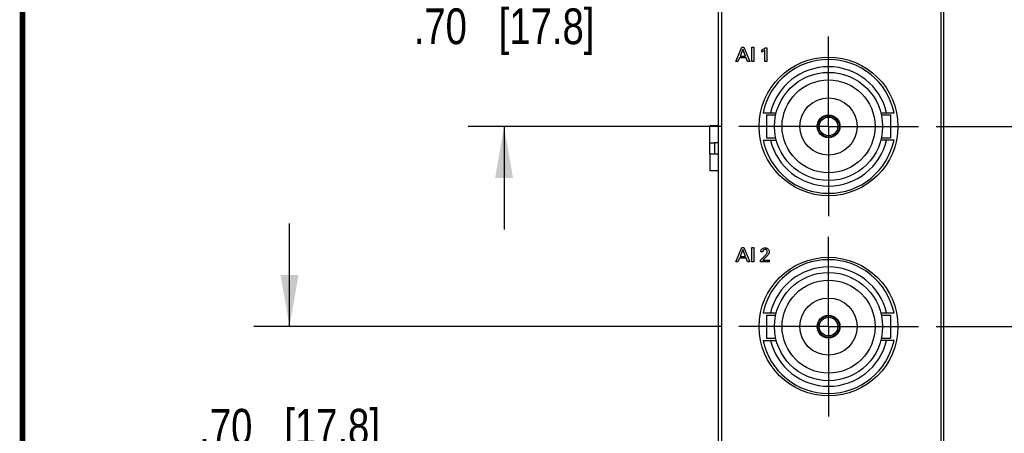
# Model space of a CAD drawing. Header units: inches. Extents: x 0.2 to 16.8, y 0.1 to 10.8.
# Tile 2 of 19: x 0.2 to 3.7, y 5.5 to 7. Entities that reach past the tile are written whole.
import ezdxf

# ---------------------------------------------------------------- set-up
doc = ezdxf.new("R2010")
doc.units = ezdxf.units.IN
doc.header["$LTSCALE"] = 0.935
doc.header["$MEASUREMENT"] = 0
doc.linetypes.add('CENTER', pattern=[0.6, 0.375, -0.075, 0.075, -0.075])
doc.layers.get('0').update_dxf_attribs({"linetype": 'CONTINUOUS'})
doc.layers.add('02___PRT_ALL_AXES', color=7, linetype='CONTINUOUS')
doc.layers.add('DIMENSIONS', color=7, linetype='CONTINUOUS')
doc.styles.get("Standard").update_dxf_attribs({"font": 'txt', "width": 0.8})
doc.dimstyles.new('DIMSTYLE_1', dxfattribs={"dimtxt": 0.125, "dimasz": 0.18, "dimexe": 0.125, "dimexo": 0.0625, "dimgap": 0.0625, "dimtad": 0, "dimtih": 1, "dimtoh": 1, "dimzin": 4, "dimdsep": 46, "dimtxsty": 'STANDARD', "dimblk": '_FILLED', "dimblk1": '_FILLED', "dimblk2": '_FILLED', "dimcen": 0.09, "dimadec": 0, "dimazin": 0, "dimtp": 0.001, "dimtm": 0.001, "dimtfac": 1, "dimtofl": 0, "dimtmove": 0, "dimatfit": 3, "dimldrblk": '_FILLED', "dimfxl": 1, "dimtolj": 1, "dimtzin": 4, "dimarcsym": 0})

# ---------------------------------------------------------------- blocks, each defined once
blk = doc.blocks.new('_FILLED')
at = {"color": 0, "linetype": 'BYBLOCK'}
blk.add_solid([(0, 0), (-1, 0.174), (-1, -0.174)], dxfattribs=at)
blk = doc.blocks.new('*D8')
at = {"layer": 'DIMENSIONS', "color": 2, "linetype": 'CONTINUOUS'}
for p, q in [((1.1836, 5.9102), (1.1836, 6.2702)), ((2.6916, 5.9102), (1.0586, 5.9102)), ((2.6916, 5.2102), (1.0586, 5.2102)), ((1.1836, 5.2102), (1.1836, 4.8502))]:
    blk.add_line(p, q, dxfattribs=at)
at = {"layer": 'DIMENSIONS', "color": 2, "linetype": 'CONTINUOUS', "xscale": 0.18, "yscale": 0.18, "zscale": 0.18}
for p, rotation in [((1.1836, 5.9102), 270), ((1.1836, 5.2102), 90)]:
    blk.add_blockref('_FILLED', p, dxfattribs=dict(at, rotation=rotation))
at = {"layer": 'DIMENSIONS', "color": 2, "linetype": 'CONTINUOUS', "insert": (1.1836, 5.6227), "char_height": 0.125, "width": 1.025, "attachment_point": 2, "line_spacing_factor": 0.9}
blk.add_mtext('.70{\\Ftxt.shx;\\W1.000000;\\H0.125000; }[17.8]', dxfattribs=at)
blk = doc.blocks.new('*D9')
at = {"layer": 'DIMENSIONS', "color": 2, "linetype": 'CONTINUOUS'}
for p, q in [((4.2216, 7.8509), (4.2216, 8.2109)), ((3.3474, 7.8509), (4.3466, 7.8509)), ((3.4446, 7.3102), (4.3466, 7.3102)), ((4.2216, 7.3102), (4.2216, 6.9502))]:
    blk.add_line(p, q, dxfattribs=at)
at = {"layer": 'DIMENSIONS', "color": 2, "linetype": 'CONTINUOUS', "xscale": 0.18, "yscale": 0.18, "zscale": 0.18}
for p, rotation in [((4.2216, 7.8509), 270), ((4.2216, 7.3102), 90)]:
    blk.add_blockref('_FILLED', p, dxfattribs=dict(at, rotation=rotation))
at = {"layer": 'DIMENSIONS', "color": 2, "linetype": 'CONTINUOUS', "insert": (4.2216, 7.6431), "char_height": 0.125, "width": 1.025, "attachment_point": 2, "line_spacing_factor": 0.9}
blk.add_mtext('.54{\\Ftxt.shx;\\W1.000000;\\H0.125000; }[13.7]', dxfattribs=at)
blk = doc.blocks.new('*D10')
at = {"layer": 'DIMENSIONS', "color": 2, "linetype": 'CONTINUOUS'}
for p, q in [((1.9336, 7.3102), (1.9336, 7.6702)), ((2.6916, 7.3102), (1.8086, 7.3102)), ((2.6916, 6.6102), (1.8086, 6.6102)), ((1.9336, 6.6102), (1.9336, 6.2502))]:
    blk.add_line(p, q, dxfattribs=at)
at = {"layer": 'DIMENSIONS', "color": 2, "linetype": 'CONTINUOUS', "xscale": 0.18, "yscale": 0.18, "zscale": 0.18}
for p, rotation in [((1.9336, 7.3102), 270), ((1.9336, 6.6102), 90)]:
    blk.add_blockref('_FILLED', p, dxfattribs=dict(at, rotation=rotation))
at = {"layer": 'DIMENSIONS', "color": 2, "linetype": 'CONTINUOUS', "insert": (1.9336, 7.0227), "char_height": 0.125, "width": 1.025, "attachment_point": 2, "line_spacing_factor": 0.9}
blk.add_mtext('.70{\\Ftxt.shx;\\W1.000000;\\H0.125000; }[17.8]', dxfattribs=at)
blk = doc.blocks.new('*D11')
at = {"layer": 'DIMENSIONS', "color": 2, "linetype": 'CONTINUOUS'}
for p, q in [((4.2216, 6.6102), (4.2216, 6.9702)), ((3.4446, 6.6102), (4.3466, 6.6102)), ((3.4446, 5.9102), (4.3466, 5.9102)), ((4.2216, 5.9102), (4.2216, 5.5502))]:
    blk.add_line(p, q, dxfattribs=at)
at = {"layer": 'DIMENSIONS', "color": 2, "linetype": 'CONTINUOUS', "xscale": 0.18, "yscale": 0.18, "zscale": 0.18}
for p, rotation in [((4.2216, 6.6102), 270), ((4.2216, 5.9102), 90)]:
    blk.add_blockref('_FILLED', p, dxfattribs=dict(at, rotation=rotation))
at = {"layer": 'DIMENSIONS', "color": 2, "linetype": 'CONTINUOUS', "insert": (4.2216, 6.3227), "char_height": 0.125, "width": 1.025, "attachment_point": 2, "line_spacing_factor": 0.9}
blk.add_mtext('.70{\\Ftxt.shx;\\W1.000000;\\H0.125000; }[17.8]', dxfattribs=at)

msp = doc.modelspace()

# ---------------------------------------------------------------- linework, layer by layer
at = {"color": 7, "linetype": 'CONTINUOUS'}
for p, q in [((2.6836, 3.566), (2.6836, 8.7039)), ((3.4716, 3.566), (3.4716, 8.7039)), ((2.6936, 8.6739), (2.6936, 4.6039)), ((3.4616, 4.6039), (3.4616, 8.6739)), ((2.8391, 6.6582), (2.8854, 6.6582)), ((3.2508, 6.6582), (3.2971, 6.6582)), ((2.6535, 6.5137), (2.6535, 6.6121)), ((2.6836, 6.6121), (2.6535, 6.6121)), ((2.6535, 6.553), (2.6693, 6.553)), ((2.6693, 6.553), (2.6693, 6.5137)), ((2.6836, 6.553), (2.6693, 6.553)), ((2.8391, 6.5622), (2.8854, 6.5622)), ((3.2971, 6.5622), (3.2508, 6.5622)), ((2.6535, 6.5137), (2.6535, 6.4546)), ((2.6836, 6.5137), (2.6535, 6.5137)), ((2.6836, 6.4546), (2.6535, 6.4546)), ((2.8391, 5.9582), (2.8854, 5.9582)), ((3.2508, 5.9582), (3.2971, 5.9582)), ((2.8391, 5.8622), (2.8854, 5.8622)), ((3.2971, 5.8622), (3.2508, 5.8622))]:
    msp.add_line(p, q, dxfattribs=at)
at = {"color": 40, "linetype": 'CONTINUOUS'}
for p, q in [((2.744, 6.8367), (2.7651, 6.8869)), ((2.7651, 6.8869), (2.7725, 6.8869)), ((2.7725, 6.8869), (2.7928, 6.8367)), ((2.7996, 6.8367), (2.7996, 6.8869)), ((2.7996, 6.8869), (2.8065, 6.8869)), ((2.8065, 6.8869), (2.8065, 6.8367)), ((2.7685, 6.88), (2.7588, 6.8554)), ((2.7588, 6.8554), (2.7777, 6.8554)), ((2.7777, 6.8554), (2.7685, 6.88)), ((2.8343, 6.8703), (2.8343, 6.8772)), ((2.8455, 6.8367), (2.8455, 6.8772)), ((2.846, 6.8848), (2.8522, 6.8848)), ((2.8522, 6.8848), (2.8522, 6.8367)), ((2.7511, 6.8367), (2.744, 6.8367)), ((2.7565, 6.8498), (2.7511, 6.8367)), ((2.7798, 6.8498), (2.7565, 6.8498)), ((2.7852, 6.8367), (2.7798, 6.8498)), ((2.7928, 6.8367), (2.7852, 6.8367)), ((2.8065, 6.8367), (2.7996, 6.8367)), ((2.8522, 6.8367), (2.8455, 6.8367)), ((2.744, 6.1367), (2.7651, 6.1869)), ((2.7685, 6.18), (2.7588, 6.1554)), ((2.7651, 6.1869), (2.7725, 6.1869)), ((2.7777, 6.1554), (2.7685, 6.18)), ((2.7725, 6.1869), (2.7928, 6.1367)), ((2.7996, 6.1367), (2.7996, 6.1869)), ((2.7996, 6.1869), (2.8065, 6.1869)), ((2.8065, 6.1869), (2.8065, 6.1367)), ((2.8383, 6.1717), (2.831, 6.1717)), ((2.7511, 6.1367), (2.744, 6.1367)), ((2.7565, 6.1498), (2.7511, 6.1367)), ((2.7798, 6.1498), (2.7565, 6.1498)), ((2.7588, 6.1554), (2.7777, 6.1554)), ((2.7852, 6.1367), (2.7798, 6.1498)), ((2.7928, 6.1367), (2.7852, 6.1367)), ((2.8065, 6.1367), (2.7996, 6.1367)), ((2.8303, 6.143), (2.8429, 6.1554)), ((2.8303, 6.1367), (2.8303, 6.143)), ((2.8609, 6.1367), (2.8303, 6.1367)), ((2.8465, 6.1502), (2.8381, 6.1422)), ((2.8381, 6.1422), (2.8609, 6.1422)), ((2.8554, 6.1596), (2.8465, 6.1502)), ((2.8609, 6.1422), (2.8609, 6.1367))]:
    msp.add_line(p, q, dxfattribs=at)
at = {"color": 7, "linetype": 'CONTINUOUS', "const_width": 0.02}
msp.add_lwpolyline([(0.25, 10.7586), (0.25, 0.2586)], dxfattribs=at)
at = {"color": 7, "linetype": 'CONTINUOUS'}
for centre, radius in [((3.0681, 6.6102), 0.2425), ((3.0681, 6.6102), 0.1625), ((3.0681, 6.6102), 0.1), ((3.0681, 6.6102), 0.04), ((3.0681, 6.6102), 0.0375), ((3.0681, 6.6102), 0.0325), ((3.0681, 5.9102), 0.2425), ((3.0681, 5.9102), 0.1625), ((3.0681, 5.9102), 0.1), ((3.0681, 5.9102), 0.04), ((3.0681, 5.9102), 0.0375), ((3.0681, 5.9102), 0.0325)]:
    msp.add_circle(centre, radius, dxfattribs=at)
for centre, radius, start, end in [((3.0681, 6.6102), 0.234, 11.837, 168.163), ((3.0681, 6.6102), 0.2085, 13.3098, 166.6902), ((3.0681, 6.6102), 0.234, 191.837, 348.163), ((3.0681, 6.6102), 0.2085, 193.3098, 346.6902), ((3.0681, 5.9102), 0.234, 11.837, 168.163), ((3.0681, 5.9102), 0.2085, 13.3098, 166.6902), ((3.0681, 5.9102), 0.234, 191.837, 348.163), ((3.0681, 5.9102), 0.2085, 193.3098, 346.6902)]:
    msp.add_arc(centre, radius, start, end, dxfattribs=at)
at = {"color": 40, "linetype": 'CONTINUOUS'}
for points, knots in [([(2.8343, 6.8772), (2.8375, 6.8789), (2.8415, 6.8813), (2.8452, 6.8842), (2.846, 6.8848)], [0, 0, 0, 0, 0.787664, 1, 1, 1, 1]), ([(2.831, 6.1717), (2.8311, 6.1724), (2.8312, 6.1762), (2.8331, 6.1802), (2.8355, 6.1822)], [0, 0, 0, 0, 0.184592, 1, 1, 1, 1]), ([(2.8462, 6.1801), (2.8436, 6.1801), (2.8388, 6.1779), (2.8383, 6.1733), (2.8383, 6.1717)], [0, 0, 0, 0, 0.606078, 1, 1, 1, 1]), ([(2.8459, 6.1857), (2.8495, 6.1857), (2.8577, 6.1839), (2.8608, 6.1756), (2.8608, 6.1717)], [0, 0, 0, 0, 0.474283, 1, 1, 1, 1]), ([(2.8539, 6.1722), (2.8539, 6.1739), (2.8531, 6.1782), (2.8486, 6.1801), (2.8462, 6.1801)], [0, 0, 0, 0, 0.411409, 1, 1, 1, 1]), ([(2.8504, 6.1637), (2.851, 6.1645), (2.8528, 6.167), (2.8539, 6.1701), (2.8539, 6.1722)], [0, 0, 0, 0, 0.332793, 1, 1, 1, 1]), ([(2.8608, 6.1717), (2.8608, 6.1709), (2.8607, 6.1664), (2.8577, 6.1625), (2.8554, 6.1596)], [0, 0, 0, 0, 0.167699, 1, 1, 1, 1])]:
    msp.add_open_spline(points, degree=3, knots=knots, dxfattribs=at)
for points in [[(2.8455, 6.8772), (2.8421, 6.8744), (2.8383, 6.8721), (2.8343, 6.8703)], [(2.8355, 6.1822), (2.8383, 6.1846), (2.8422, 6.1857), (2.8459, 6.1857)], [(2.8429, 6.1554), (2.8456, 6.158), (2.8482, 6.1607), (2.8504, 6.1637)]]:
    msp.add_open_spline(points, degree=3, dxfattribs=at)
at = {"layer": '02___PRT_ALL_AXES', "color": 7, "linetype": 'CENTER'}
for p, q in [((3.0681, 6.6102), (3.0681, 6.9242)), ((3.0681, 6.6102), (2.7541, 6.6102)), ((3.0681, 6.6102), (3.0681, 6.2963)), ((3.0681, 6.6102), (3.3821, 6.6102)), ((3.0681, 5.9102), (3.0681, 6.2242)), ((3.0681, 5.9102), (2.7541, 5.9102)), ((3.0681, 5.9102), (3.3821, 5.9102)), ((3.0681, 5.9102), (3.0681, 5.5963))]:
    msp.add_line(p, q, dxfattribs=at)
at = {"layer": '02___PRT_ALL_AXES', "color": 7, "linetype": 'CONTINUOUS'}
for p, q in [((2.8516, 6.6502), (2.8516, 6.5702)), ((2.8516, 6.6502), (2.8834, 6.6502)), ((3.2528, 6.6502), (3.2846, 6.6502)), ((3.2846, 6.6502), (3.2846, 6.5702)), ((2.8516, 6.5702), (2.8834, 6.5702)), ((3.2528, 6.5702), (3.2846, 6.5702)), ((2.8516, 5.9502), (2.8516, 5.8702)), ((2.8516, 5.9502), (2.8834, 5.9502)), ((3.2528, 5.9502), (3.2846, 5.9502)), ((3.2846, 5.9502), (3.2846, 5.8702)), ((2.8516, 5.8702), (2.8834, 5.8702)), ((3.2528, 5.8702), (3.2846, 5.8702))]:
    msp.add_line(p, q, dxfattribs=at)
for centre in [(3.0681, 6.6102), (3.0681, 5.9102)]:
    msp.add_circle(centre, 0.189, dxfattribs=at)

# ---------------------------------------------------------------- dimensions: what is measured, and where the dimension line sits
at = {"layer": 'DIMENSIONS', "color": 2, "linetype": 'CONTINUOUS'}
for base, p1, p2, angle, picture, middle in [((4.2216, 7.3102), (3.2849, 7.8509), (3.3821, 7.3102), 270, '*D9', (4.2216, 7.5806)), ((1.9336, 6.6102), (2.7541, 7.3102), (2.7541, 6.6102), 270, '*D10', (1.9336, 6.9602)), ((4.2216, 5.9102), (3.3821, 6.6102), (3.3821, 5.9102), 270, '*D11', (4.2216, 6.2602)), ((1.1836, 5.9102), (2.7541, 5.2102), (2.7541, 5.9102), 90, '*D8', (1.1836, 5.5602))]:
    dim = msp.add_linear_dim(base=base, p1=p1, p2=p2, angle=angle, dimstyle='DIMSTYLE_1', dxfattribs=at)
    dim.commit()
    dim.dimension.update_dxf_attribs({"geometry": picture, "text_midpoint": middle, "dimtype": 160})

doc.saveas('drawing.dxf')
